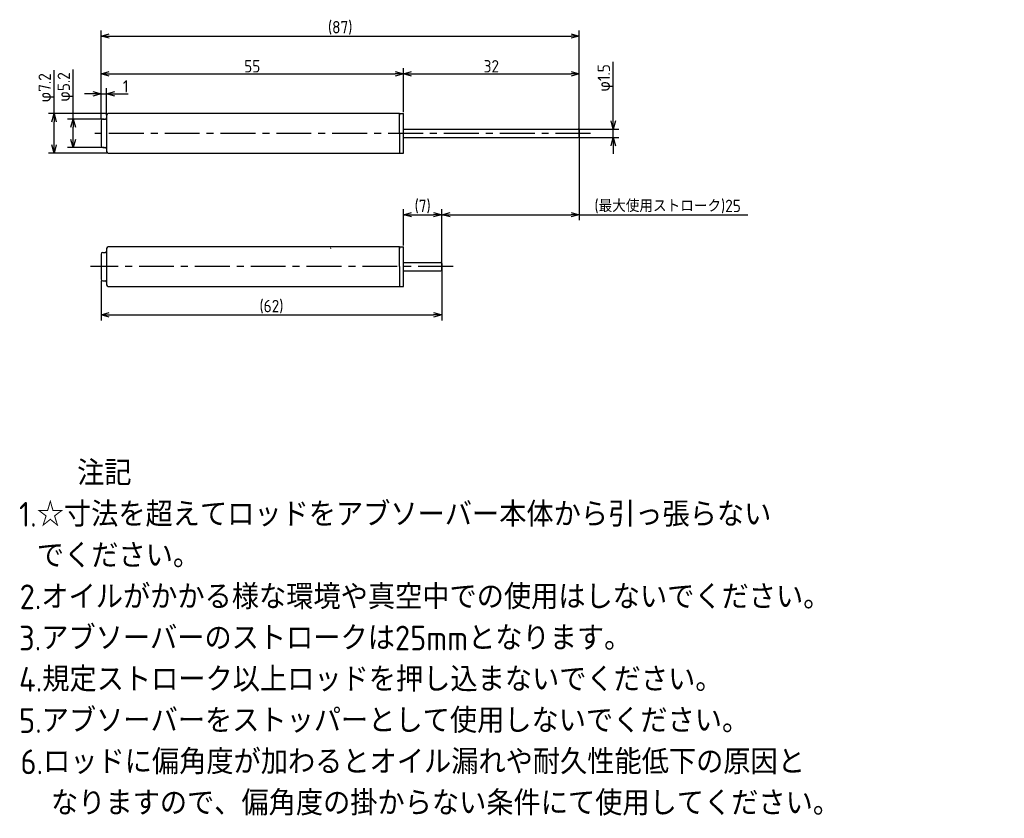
# Model space of a CAD drawing. Extents: x 85 to 264, y 75 to 221.
import ezdxf

# ---------------------------------------------------------------- set-up
doc = ezdxf.new("R2010")
doc.units = 0
doc.header["$LTSCALE"] = 0.2
doc.header["$MEASUREMENT"] = 0
doc.linetypes.add('CENTER', pattern=[50.8, 31.75, -6.35, 6.35, -6.35])
doc.linetypes.add('PHANTOM', pattern=[63.5, 31.75, -6.35, 6.35, -6.35, 6.35, -6.35])
doc.layers.get('0').update_dxf_attribs({"linetype": 'CONTINUOUS'})
doc.layers.get('DEFPOINTS').update_dxf_attribs({"linetype": 'CONTINUOUS'})
for name, color, linetype in [('18-0-CON', 3, 'CONTINUOUS'), ('18-2-CEN', 1, 'CENTER'), ('18-3-PHA', 6, 'PHANTOM'), ('35-0-CON', 7, 'CONTINUOUS')]:
    doc.layers.add(name, color=color, linetype=linetype)
doc.styles.add('DIMENSION', font='isocp.shx', dxfattribs={"bigfont": 'bigfont.shx'})
doc.styles.get("Standard").update_dxf_attribs({"font": 'isocp.shx', "bigfont": 'bigfont.shx'})
doc.dimstyles.new('外形図_部品図', dxfattribs={"dimscale": 0, "dimtxt": 4.5, "dimasz": 3, "dimexe": 2, "dimexo": 0.5, "dimgap": 0.5, "dimtad": 1, "dimdsep": 46, "dimtxsty": 'STANDARD', "dimcen": 2.5, "dimclrd": 161, "dimclre": 161, "dimclrt": 161, "dimadec": 0, "dimazin": 0, "dimtm": 1e-09, "dimtfac": 0.6, "dimtmove": 2, "dimatfit": 3, "dimfxl": 1, "dimtolj": 1, "dimarcsym": 0})

# ---------------------------------------------------------------- blocks, each defined once
blk = doc.blocks.new('_OPEN30')
at = {"color": 0, "linetype": 'ByBlock'}
for p, q in [((-1, 0.27), (0, 0)), ((0, 0), (-1, -0.27)), ((0, 0), (-1, 0))]:
    blk.add_line(p, q, dxfattribs=at)
blk = doc.blocks.new('*D163')
at = {"layer": '18-0-CON', "color": 161, "lineweight": -2}
for p, q in [((100, 202.55), (100, 211.83)), ((155, 203.85), (155, 211.83)), ((101.5, 210.83), (153.5, 210.83))]:
    blk.add_line(p, q, dxfattribs=at)
at = {"layer": 'DEFPOINTS', "color": 0}
for p in [(155, 210.83), (155, 203.6), (100, 202.3)]:
    blk.add_point(p, dxfattribs=at)
at = {"layer": '18-0-CON', "color": 161, "lineweight": -2, "xscale": 1.499999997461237, "yscale": 1.499999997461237, "zscale": 1.499999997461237, "rotation": 180}
blk.add_blockref('_OPEN30', (100, 210.83), dxfattribs=at)
at = {"layer": '18-0-CON', "color": 161, "lineweight": -2, "xscale": 1.499999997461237, "yscale": 1.499999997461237, "zscale": 1.499999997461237}
blk.add_blockref('_OPEN30', (155, 210.83), dxfattribs=at)
at = {"layer": '18-0-CON', "color": 161, "insert": (127.5, 212.2), "char_height": 2.25, "attachment_point": 5, "style": 'DIMENSION'}
blk.add_mtext('\\A1;55', dxfattribs=at)
blk = doc.blocks.new('*D162')
at = {"layer": '18-0-CON', "color": 161, "lineweight": -2}
for p, q in [((155, 203.85), (155, 211.83)), ((187, 200.8), (187, 211.83)), ((156.5, 210.83), (185.5, 210.83))]:
    blk.add_line(p, q, dxfattribs=at)
at = {"layer": 'DEFPOINTS', "color": 0}
for p in [(187, 210.83), (155, 203.6), (187, 200.55)]:
    blk.add_point(p, dxfattribs=at)
at = {"layer": '18-0-CON', "color": 161, "lineweight": -2, "xscale": 1.499999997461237, "yscale": 1.499999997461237, "zscale": 1.499999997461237, "rotation": 180}
blk.add_blockref('_OPEN30', (155, 210.83), dxfattribs=at)
at = {"layer": '18-0-CON', "color": 161, "lineweight": -2, "xscale": 1.499999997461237, "yscale": 1.499999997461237, "zscale": 1.499999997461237}
blk.add_blockref('_OPEN30', (187, 210.83), dxfattribs=at)
at = {"layer": '18-0-CON', "color": 161, "insert": (171, 212.2), "char_height": 2.25, "attachment_point": 5, "style": 'DIMENSION'}
blk.add_mtext('\\A1;32', dxfattribs=at)
blk = doc.blocks.new('*D161')
at = {"layer": '18-0-CON', "color": 161, "lineweight": -2}
for p, q in [((100, 202.55), (100, 218.7)), ((187, 200.8), (187, 218.7)), ((101.5, 217.7), (185.5, 217.7))]:
    blk.add_line(p, q, dxfattribs=at)
at = {"layer": 'DEFPOINTS', "color": 0}
for p in [(187, 217.7), (100, 202.3), (187, 200.55)]:
    blk.add_point(p, dxfattribs=at)
at = {"layer": '18-0-CON', "color": 161, "lineweight": -2, "xscale": 1.499999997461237, "yscale": 1.499999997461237, "zscale": 1.499999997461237, "rotation": 180}
blk.add_blockref('_OPEN30', (100, 217.7), dxfattribs=at)
at = {"layer": '18-0-CON', "color": 161, "lineweight": -2, "xscale": 1.499999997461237, "yscale": 1.499999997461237, "zscale": 1.499999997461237}
blk.add_blockref('_OPEN30', (187, 217.7), dxfattribs=at)
at = {"layer": '18-0-CON', "color": 161, "insert": (143.5, 219.19), "char_height": 2.25, "attachment_point": 5, "style": 'DIMENSION'}
blk.add_mtext('\\A1;(87)', dxfattribs=at)
blk = doc.blocks.new('*D164')
at = {"layer": '18-0-CON', "color": 161, "lineweight": -2}
for p, q in [((94.92, 202.6), (94.92, 211.63)), ((100.55, 202.6), (93.92, 202.6)), ((94.92, 198.9), (94.92, 201.1)), ((100.55, 197.4), (93.92, 197.4))]:
    blk.add_line(p, q, dxfattribs=at)
at = {"layer": 'DEFPOINTS', "color": 0}
for p in [(100.8, 202.6), (94.92, 197.4), (100.8, 197.4)]:
    blk.add_point(p, dxfattribs=at)
at = {"layer": '18-0-CON', "color": 161, "lineweight": -2, "xscale": 1.499999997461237, "yscale": 1.499999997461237, "zscale": 1.499999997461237}
for p, rotation in [((94.92, 202.6), 90), ((94.92, 197.4), 270)]:
    blk.add_blockref('_OPEN30', p, dxfattribs=dict(at, rotation=rotation))
at = {"layer": '18-0-CON', "color": 161, "insert": (93.55, 208.44), "char_height": 2.25, "attachment_point": 5, "rotation": 90, "style": 'DIMENSION'}
blk.add_mtext('\\A1;φ5.2', dxfattribs=at)
blk = doc.blocks.new('*D165')
at = {"layer": '18-0-CON', "color": 161, "lineweight": -2}
for p, q in [((91.45, 203.6), (91.45, 211.47)), ((101.05, 203.6), (90.45, 203.6)), ((91.45, 197.9), (91.45, 202.1)), ((101.05, 196.4), (90.45, 196.4))]:
    blk.add_line(p, q, dxfattribs=at)
at = {"layer": 'DEFPOINTS', "color": 0}
for p in [(101.3, 203.6), (91.45, 196.4), (101.3, 196.4)]:
    blk.add_point(p, dxfattribs=at)
at = {"layer": '18-0-CON', "color": 161, "lineweight": -2, "xscale": 1.499999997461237, "yscale": 1.499999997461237, "zscale": 1.499999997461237}
for p, rotation in [((91.45, 203.6), 90), ((91.45, 196.4), 270)]:
    blk.add_blockref('_OPEN30', p, dxfattribs=dict(at, rotation=rotation))
at = {"layer": '18-0-CON', "color": 161, "insert": (90.08, 208.29), "char_height": 2.25, "attachment_point": 5, "rotation": 90, "style": 'DIMENSION'}
blk.add_mtext('\\A2;φ7.2', dxfattribs=at)
blk = doc.blocks.new('*U103')
at = {"layer": '18-0-CON'}
for s, p in [('\u3000\u3000注記', (16.4, 138.12)), ('1.☆寸法を超えてロッドをアブソーバー本体から引っ張らない', (15.73, 130.62)), (' でください。', (16.4, 123.12)), ('2.オイルがかかる様な環境や真空中での使用はしないでください。', (15.84, 115.62)), ('3.アブソーバーのストロークは25mmとなります。', (15.73, 108.12)), ('4.規定ストローク以上ロッドを押し込まないでください。', (15.73, 100.62)), ('5.アブソーバーをストッパーとして使用しないでください。', (15.73, 93.12)), ('6.ロッドに偏角度が加わるとオイル漏れや耐久性能低下の原因と', (15.99, 85.62)), ('  なりますので、偏角度の掛からない条件にて使用してください。', (16.4, 78.12))]:
    blk.add_text(s, height=4.5, dxfattribs=at).set_placement(p)
blk = doc.blocks.new('*D160')
at = {"layer": '18-0-CON', "color": 161, "lineweight": -2}
for p, q in [((100, 202.55), (100, 208.19)), ((101, 203.3), (101, 208.19)), ((98.5, 207.19), (97, 207.19)), ((100, 207.19), (101, 207.19)), ((102.5, 207.19), (104.95, 207.19))]:
    blk.add_line(p, q, dxfattribs=at)
at = {"layer": 'DEFPOINTS', "color": 0}
for p in [(101, 207.19), (101, 203.05), (100, 202.3)]:
    blk.add_point(p, dxfattribs=at)
at = {"layer": '18-0-CON', "color": 161, "lineweight": -2, "xscale": 1.499999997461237, "yscale": 1.499999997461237, "zscale": 1.499999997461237}
blk.add_blockref('_OPEN30', (100, 207.19), dxfattribs=at)
at = {"layer": '18-0-CON', "color": 161, "lineweight": -2, "xscale": 1.499999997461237, "yscale": 1.499999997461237, "zscale": 1.499999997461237, "rotation": 180}
blk.add_blockref('_OPEN30', (101, 207.19), dxfattribs=at)
at = {"layer": '18-0-CON', "color": 161, "insert": (104.47, 208.56), "char_height": 2.25, "attachment_point": 5, "style": 'DIMENSION'}
blk.add_mtext('\\A1;1', dxfattribs=at)
blk = doc.blocks.new('*D168')
at = {"layer": '18-0-CON', "color": 161, "lineweight": -2}
for p, q in [((187, 199.75), (187, 184.21)), ((162, 176.01), (162, 186.21)), ((163.5, 185.21), (185.5, 185.21)), ((187, 185.21), (217.67, 185.21))]:
    blk.add_line(p, q, dxfattribs=at)
at = {"layer": 'DEFPOINTS', "color": 0}
for p in [(187, 200), (187, 185.21), (162, 175.76)]:
    blk.add_point(p, dxfattribs=at)
at = {"layer": '18-0-CON', "color": 161, "lineweight": -2, "xscale": 1.499999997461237, "yscale": 1.499999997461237, "zscale": 1.499999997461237, "rotation": 180}
blk.add_blockref('_OPEN30', (162, 185.21), dxfattribs=at)
at = {"layer": '18-0-CON', "color": 161, "lineweight": -2, "xscale": 1.499999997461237, "yscale": 1.499999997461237, "zscale": 1.499999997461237}
blk.add_blockref('_OPEN30', (187, 185.21), dxfattribs=at)
at = {"layer": '18-0-CON', "color": 161, "insert": (203.08, 186.7), "char_height": 2.25, "attachment_point": 5, "style": 'DIMENSION'}
blk.add_mtext('\\A1;(最大使用ストローク)25', dxfattribs=at)
blk = doc.blocks.new('*D167')
at = {"layer": '18-0-CON', "color": 161, "lineweight": -2}
for p, q in [((155, 179.61), (155, 186.21)), ((156.5, 185.21), (160.5, 185.21)), ((162, 176.01), (162, 186.21))]:
    blk.add_line(p, q, dxfattribs=at)
at = {"layer": 'DEFPOINTS', "color": 0}
for p in [(162, 185.21), (155, 179.36), (162, 175.76)]:
    blk.add_point(p, dxfattribs=at)
at = {"layer": '18-0-CON', "color": 161, "lineweight": -2, "xscale": 1.499999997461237, "yscale": 1.499999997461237, "zscale": 1.499999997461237, "rotation": 180}
blk.add_blockref('_OPEN30', (155, 185.21), dxfattribs=at)
at = {"layer": '18-0-CON', "color": 161, "lineweight": -2, "xscale": 1.499999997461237, "yscale": 1.499999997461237, "zscale": 1.499999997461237}
blk.add_blockref('_OPEN30', (162, 185.21), dxfattribs=at)
at = {"layer": '18-0-CON', "color": 161, "insert": (158.5, 186.7), "char_height": 2.25, "attachment_point": 5, "style": 'DIMENSION'}
blk.add_mtext('\\A1;(7)', dxfattribs=at)
blk = doc.blocks.new('*D166')
at = {"layer": '18-0-CON', "color": 161, "lineweight": -2}
for p, q in [((162, 175.51), (162, 165.99)), ((100, 173.21), (100, 165.99)), ((101.5, 166.99), (160.5, 166.99))]:
    blk.add_line(p, q, dxfattribs=at)
at = {"layer": 'DEFPOINTS', "color": 0}
for p in [(162, 175.76), (100, 173.46), (162, 166.99)]:
    blk.add_point(p, dxfattribs=at)
at = {"layer": '18-0-CON', "color": 161, "lineweight": -2, "xscale": 1.499999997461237, "yscale": 1.499999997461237, "zscale": 1.499999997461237, "rotation": 180}
blk.add_blockref('_OPEN30', (100, 166.99), dxfattribs=at)
at = {"layer": '18-0-CON', "color": 161, "lineweight": -2, "xscale": 1.499999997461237, "yscale": 1.499999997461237, "zscale": 1.499999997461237}
blk.add_blockref('_OPEN30', (162, 166.99), dxfattribs=at)
at = {"layer": '18-0-CON', "color": 161, "insert": (131, 168.48), "char_height": 2.25, "attachment_point": 5, "style": 'DIMENSION'}
blk.add_mtext('\\A1;(62)', dxfattribs=at)
blk = doc.blocks.new('*D159')
at = {"layer": '18-0-CON', "color": 161, "lineweight": -2}
for p, q in [((193.18, 202.25), (193.18, 213.03)), ((187.05, 200.75), (194.18, 200.75)), ((193.18, 199.25), (193.18, 200.75)), ((187.05, 199.25), (194.18, 199.25)), ((193.18, 197.75), (193.18, 196.25))]:
    blk.add_line(p, q, dxfattribs=at)
at = {"layer": 'DEFPOINTS', "color": 0}
for p in [(186.8, 200.75), (186.8, 199.25), (193.18, 199.25)]:
    blk.add_point(p, dxfattribs=at)
at = {"layer": '18-0-CON', "color": 161, "lineweight": -2, "xscale": 1.499999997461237, "yscale": 1.499999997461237, "zscale": 1.499999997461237}
for p, rotation in [((193.18, 200.75), 270), ((193.18, 199.25), 90)]:
    blk.add_blockref('_OPEN30', p, dxfattribs=dict(at, rotation=rotation))
at = {"layer": '18-0-CON', "color": 161, "insert": (191.8, 210.09), "char_height": 2.25, "attachment_point": 5, "rotation": 90, "style": 'DIMENSION'}
blk.add_mtext('\\A1;φ1.5', dxfattribs=at)

msp = doc.modelspace()

# ---------------------------------------------------------------- linework, layer by layer
at = {"layer": '18-2-CEN'}
for p, q in [((189.0484, 200), (98.0016, 200)), ((164.0484, 175.75896), (98.05, 175.75896))]:
    msp.add_line(p, q, dxfattribs=at)
at = {"layer": '18-3-PHA'}
msp.add_arc((141.8, 179.05788), 0.05, 66, 140, dxfattribs=at)
at = {"layer": '35-0-CON'}
for p, q in [((100.3, 202.6), (100.8, 202.6)), ((101, 203.3), (101, 202.8)), ((101, 202.8), (101, 196.7)), ((154.3, 203.6), (101.3, 203.6)), ((154.3, 203.6), (154.3, 203.3)), ((154.3, 200), (154.3, 203.6)), ((154.3, 203.6), (155, 203.6)), ((155, 200), (155, 203.6)), ((100, 202.3), (100, 197.7)), ((155, 200.75), (186.8, 200.75)), ((154.3, 200), (154.3, 196.4)), ((155, 196.4), (155, 200)), ((155, 199.25), (186.8, 199.25)), ((187, 200.55), (187, 199.45)), ((187, 199.45), (187, 200.55)), ((187, 200.55), (187, 199.45)), ((187, 199.45), (187, 200.55)), ((187, 200.55), (187, 199.45)), ((100.3, 197.4), (100.8, 197.4)), ((101, 197.2), (101, 197.2)), ((101.3, 196.4), (154.3, 196.4)), ((154.3, 196.7), (154.3, 196.4)), ((154.3, 196.4), (155, 196.4)), ((154.3, 179.35896), (101.3, 179.35896)), ((154.3, 179.35896), (154.3, 179.05896)), ((154.3, 175.75896), (154.3, 179.35896)), ((154.3, 179.35896), (155, 179.35896)), ((155, 175.75896), (155, 179.35896)), ((100, 178.05896), (100, 173.45896)), ((100.3, 178.35896), (100.8, 178.35896)), ((101, 179.05896), (101, 178.55896)), ((101, 178.55896), (101, 172.95896)), ((154.3, 175.75896), (154.3, 172.15896)), ((155, 176.50896), (161.8, 176.50896)), ((155, 172.15896), (155, 175.75896)), ((162, 176.30896), (162, 175.20896)), ((162, 175.20896), (162, 176.30896)), ((162, 176.30896), (162, 175.20896)), ((162, 175.20896), (162, 176.30896)), ((162, 176.30896), (162, 175.20896)), ((155, 175.00896), (161.8, 175.00896)), ((100.3, 173.15896), (100.8, 173.15896)), ((101, 172.95896), (101, 172.45896)), ((101.3, 172.15896), (154.3, 172.15896)), ((154.3, 172.45896), (154.3, 172.15896)), ((154.3, 172.15896), (155, 172.15896))]:
    msp.add_line(p, q, dxfattribs=at)
for centre, radius, start, end in [((100.3, 202.3), 0.3, 90, 180), ((100.8, 202.8), 0.2, 270, 0), ((101.3, 203.3), 0.3, 90, 180), ((186.8, 200.55), 0.2, 0, 90), ((186.8, 200.55), 0.2, 0, 90), ((186.8, 200.55), 0.2, 0, 90), ((186.8, 200.55), 0.2, 0, 90), ((186.8, 200.55), 0.2, 0, 90), ((186.8, 199.45), 0.2, 270, 0), ((186.8, 199.45), 0.2, 270, 0), ((186.8, 199.45), 0.2, 270, 0), ((186.8, 199.45), 0.2, 270, 0), ((186.8, 199.45), 0.2, 270, 0), ((100.3, 197.7), 0.3, 180, 270), ((100.8, 197.2), 0.2, 0, 90), ((101.3, 196.7), 0.3, 180, 270), ((101.3, 179.05896), 0.3, 90, 180), ((100.3, 178.05896), 0.3, 90, 180), ((100.8, 178.55896), 0.2, 270, 0), ((161.8, 176.30896), 0.2, 0, 90), ((161.8, 176.30896), 0.2, 0, 90), ((161.8, 176.30896), 0.2, 0, 90), ((161.8, 176.30896), 0.2, 0, 90), ((161.8, 176.30896), 0.2, 0, 90), ((161.8, 175.20896), 0.2, 270, 0), ((161.8, 175.20896), 0.2, 270, 0), ((161.8, 175.20896), 0.2, 270, 0), ((161.8, 175.20896), 0.2, 270, 0), ((161.8, 175.20896), 0.2, 270, 0), ((100.3, 173.45896), 0.3, 180, 270), ((100.8, 172.95896), 0.2, 0, 90), ((101.3, 172.45896), 0.3, 180, 270)]:
    msp.add_arc(centre, radius, start, end, dxfattribs=at)

# ---------------------------------------------------------------- block references
at = {"layer": '18-0-CON'}
msp.add_blockref('*U103', (69.34395, -2.14257), dxfattribs=at)

# ---------------------------------------------------------------- dimensions: what is measured, and where the dimension line sits
for base, p1, p2, override, picture, middle in [((187, 217.70023), (100, 202.3), (187, 200.55), {"dimscale": 0.5, "dimtad": 3, "dimpost": '(<>)', "dimtxsty": 'DIMENSION', "dimblk1": 'OPEN30', "dimblk2": 'OPEN30', "dimsah": 1}, '*D161', (143.5, 219.18773)), ((155, 210.82811), (100, 202.3), (155, 203.6), {"dimscale": 0.5, "dimtad": 3, "dimtxsty": 'DIMENSION', "dimblk1": 'OPEN30', "dimblk2": 'OPEN30', "dimsah": 1}, '*D163', (127.5, 212.20311)), ((187, 210.82811), (155, 203.6), (187, 200.55), {"dimscale": 0.5, "dimtad": 3, "dimpost": '<>', "dimtxsty": 'DIMENSION', "dimblk1": 'OPEN30', "dimblk2": 'OPEN30', "dimsah": 1}, '*D162', (171, 212.20333)), ((187, 185.21191), (162, 175.75896), (187, 200), {"dimscale": 0.5, "dimtad": 3, "dimdec": 4, "dimpost": '(最大使用ストローク)<>', "dimtxsty": 'DIMENSION', "dimblk": 'OPEN30', "dimtdec": 4, "dimtmove": 0, "dimtzin": 0}, '*D168', (203.08366, 186.69941)), ((162, 185.21191), (155, 179.35896), (162, 175.75896), {"dimscale": 0.5, "dimtad": 3, "dimdec": 4, "dimpost": '(<>)', "dimtxsty": 'DIMENSION', "dimblk": 'OPEN30', "dimtdec": 4, "dimtmove": 0, "dimtzin": 0}, '*D167', (158.5, 186.69941)), ((162, 166.98963), (100, 173.45896), (162, 175.75896), {"dimscale": 0.5, "dimtad": 3, "dimdec": 4, "dimpost": '(<>)', "dimtxsty": 'DIMENSION', "dimblk": 'OPEN30', "dimtdec": 4, "dimtmove": 0, "dimtzin": 0}, '*D166', (131, 168.47713))]:
    dim = msp.add_linear_dim(base=base, p1=p1, p2=p2, dimstyle='外形図_部品図', override=override, dxfattribs=at)
    dim.commit()
    dim.dimension.update_dxf_attribs({"geometry": picture, "text_midpoint": middle})
for base, p1, p2, override, picture, middle in [((193.17973, 199.25), (186.8, 200.75), (186.8, 199.25), {"dimscale": 0.5, "dimgap": 0.5, "dimtad": 3, "dimdec": 1, "dimpost": 'φ<>', "dimtxsty": 'DIMENSION', "dimblk": 'OPEN30', "dimtol": 0, "dimlim": 0, "dimtm": 0.05, "dimtdec": 2, "dimtmove": 0, "dimtzin": 0}, '*D159', (193.17973, 210.08678)), ((91.45382, 196.4), (101.3, 203.6), (101.3, 196.4), {"dimscale": 0.5, "dimtad": 3, "dimpost": 'φ<>', "dimtxsty": 'DIMENSION', "dimblk1": 'OPEN30', "dimblk2": 'OPEN30', "dimsah": 1, "dimtp": 0.1, "dimtm": 0.3, "dimtmove": 0, "dimtolj": 2}, '*D165', (91.45382, 208.28632))]:
    dim = msp.add_linear_dim(base=base, p1=p1, p2=p2, angle=90, dimstyle='外形図_部品図', override=override, dxfattribs=at)
    dim.commit()
    dim.dimension.update_dxf_attribs({"geometry": picture, "text_midpoint": middle, "dimtype": 160})
dim = msp.add_linear_dim(base=(94.92206, 197.4), p1=(100.8, 202.6), p2=(100.8, 197.4), angle=90, text='φ5.2', dimstyle='外形図_部品図', override={"dimscale": 0.5, "dimtad": 3, "dimtxsty": 'DIMENSION', "dimblk1": 'OPEN30', "dimblk2": 'OPEN30', "dimsah": 1, "dimtmove": 0}, dxfattribs=at)
dim.commit()
dim.dimension.update_dxf_attribs({"geometry": '*D164', "text_midpoint": (94.92206, 208.44401), "dimtype": 160})
dim = msp.add_linear_dim(base=(101, 207.18906), p1=(100, 202.3), p2=(101, 203.05), dimstyle='外形図_部品図', override={"dimscale": 0.5, "dimtad": 3, "dimdec": 4, "dimtxsty": 'DIMENSION', "dimblk": 'OPEN30', "dimtdec": 4, "dimtmove": 0, "dimtzin": 0}, dxfattribs=at)
dim.commit()
dim.dimension.update_dxf_attribs({"geometry": '*D160', "text_midpoint": (104.475, 207.18906), "dimtype": 160})

doc.saveas('drawing.dxf')
